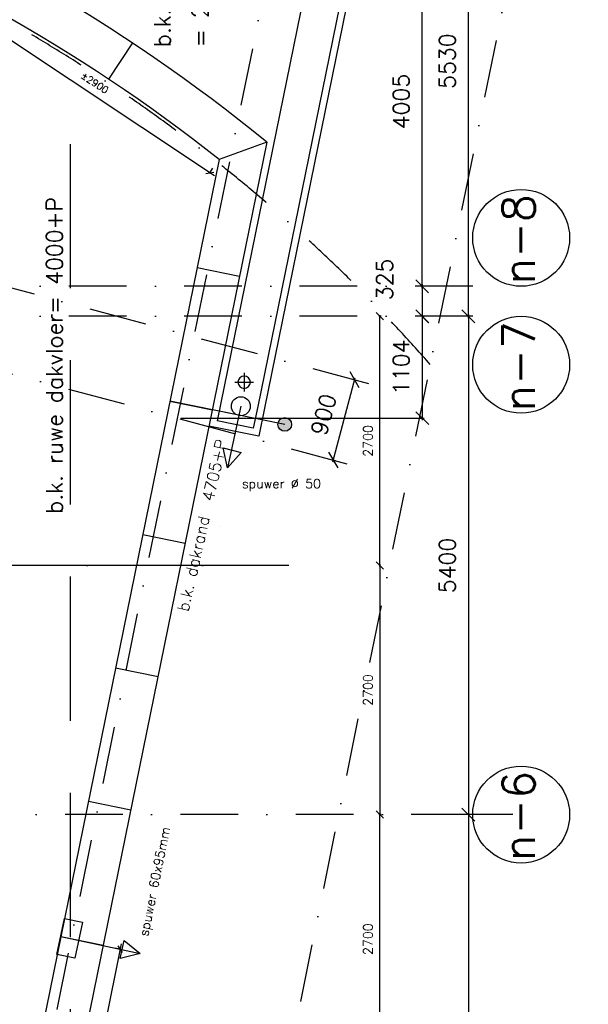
# Model space of a CAD drawing. Extents: x -171140 to 151546, y -8083 to 162438.
# Tile 93 of 96: x 49920 to 56080, y 80991 to 91661. Entities that reach past the tile are written whole.
import ezdxf
from ezdxf.enums import TextEntityAlignment as Align

# ---------------------------------------------------------------- set-up
doc = ezdxf.new("R2010")
doc.units = 0
doc.header["$LTSCALE"] = 50
doc.header["$MEASUREMENT"] = 0
doc.header["$PDMODE"] = 3
doc.header["$PDSIZE"] = 0.001
for name, pattern in [('DASHDOT', [25, 12.5, -6.25, 0, -6.25]), ('DD1', [2.66667, 1.66667, -0.5, 0, -0.5]), ('HIDDEN', [9.375, 6.25, -3.125]), ('HIDDEN2', [0.1875, 0.125, -0.0625]), ('STRAM_0WT$0$DASHDOT', [25, 12.5, -6.25, 0, -6.25])]:
    doc.linetypes.add(name, pattern=pattern)
doc.layers.get('0').update_dxf_attribs({"linetype": 'CONTINUOUS'})
doc.layers.get('DEFPOINTS').update_dxf_attribs({"linetype": 'CONTINUOUS'})
for name, color, linetype in [('_ARCHIEFKASTEN', 1, 'CONTINUOUS'), ('A--01A1_ACEER', 1, 'CONTINUOUS'), ('A--L21--', 3, 'CONTINUOUS'), ('A--L21A3_BUITENWAND', 3, 'CONTINUOUS'), ('A--L22A4_BINNENWAND', 4, 'CONTINUOUS'), ('A--L24AC1_TRAPPEN', 1, 'HIDDEN2'), ('A--L27-A2-_DAKEN', 2, 'CONTINUOUS'), ('A--L32--_F123-', 1, 'CONTINUOUS'), ('A--L52--', 7, 'CONTINUOUS'), ('A--L52--_F123-', 7, 'CONTINUOUS'), ('A--M$1A-_F123-', 1, 'CONTINUOUS'), ('A--M1$A-_F123-', 1, 'CONTINUOUS'), ('A--T$1A-25_TEKST', 2, 'CONTINUOUS'), ('A--T01A-25_TEKST', 2, 'CONTINUOUS'), ('A--T01A-35_TEKST', 3, 'CONTINUOUS'), ('STRAM_0WT$0$A--L$7A-_STRAM', 1, 'STRAM_0WT$0$DASHDOT'), ('STRAM_0WT$0$A--L$7A1-_STRA', 1, 'CONTINUOUS'), ('STRAM_0WT$0$A--L$7A3-_STRA', 3, 'CONTINUOUS'), ('STRAM_0WT$0$A--M$1A-_F123-', 1, 'CONTINUOUS'), ('STRAMIEN', 1, 'DD1'), ('X--LR---_CP', 7, 'CONTINUOUS')]:
    doc.layers.add(name, color=color, linetype=linetype)
doc.styles.add('ALFA-0_25', font='ROMANS')
doc.styles.add('B-01', font='SIMPLEX.SHX', dxfattribs={"width": 0.8, "height": 4.5})
doc.styles.add('HIEMSTRA', font='romans.shx')
doc.styles.add('STRAM_0WT$0$HIEMSTRA', font='romans.shx')
doc.dimstyles.new('BEILEN', dxfattribs={"dimscale": 40, "dimtxt": 2.5, "dimasz": 2, "dimexe": 0.3, "dimexo": 0.3, "dimgap": 2, "dimtad": 1, "dimdec": 0, "dimzin": 0, "dimtxsty": 'HIEMSTRA', "dimblk1": 'OBLIQUE', "dimblk2": 'OBLIQUE', "dimsah": 1, "dimcen": -0.09, "dimdle": 0.3, "dimse1": 1, "dimclrd": 2, "dimclre": 2, "dimclrt": 3, "dimazin": 3, "dimtfac": 1, "dimtdec": 4, "dimtofl": 0, "dimtmove": 0, "dimatfit": 3, "dimtvp": 625, "dimtolj": 1, "dimtzin": 0})
doc.dimstyles.new('STANDARD$0', dxfattribs={"dimscale": 50, "dimtxt": 2.5, "dimasz": 2, "dimexe": 2, "dimexo": 0, "dimgap": 2, "dimtad": 1, "dimdec": 0, "dimzin": 0, "dimtxsty": 'ALFA-0_25', "dimblk1": 'OBLIQUE', "dimblk2": 'OBLIQUE', "dimsah": 1, "dimcen": -3, "dimdle": 2, "dimclrd": 1, "dimclre": 1, "dimclrt": 2, "dimazin": 3, "dimtfac": 0.666667, "dimtofl": 0, "dimtmove": 0, "dimatfit": 3, "dimtvp": 0.833333, "dimtolj": 1, "dimtzin": 0})
doc.dimstyles.new('STRAM_0WT$0$STANDARD', dxfattribs={"dimscale": 70, "dimtxt": 2.5, "dimasz": 2, "dimexe": 0.3, "dimexo": 0.3, "dimgap": 2, "dimtad": 1, "dimdec": 0, "dimzin": 0, "dimtxsty": 'STRAM_0WT$0$HIEMSTRA', "dimblk1": 'STRAM_0WT$0$_OBLIQUE', "dimblk2": 'STRAM_0WT$0$_OBLIQUE', "dimsah": 1, "dimcen": -0.09, "dimdle": 0.3, "dimclrd": 1, "dimclre": 1, "dimclrt": 4, "dimazin": 3, "dimtfac": 1, "dimtdec": 4, "dimtix": 1, "dimtofl": 0, "dimtmove": 0, "dimatfit": 3, "dimtvp": 625, "dimtolj": 1, "dimtzin": 0})

# ---------------------------------------------------------------- blocks, each defined once
blk = doc.blocks.new('_OBLIQUE')
at = {"color": 0, "linetype": 'BYBLOCK'}
blk.add_line((-0.5, -0.5), (0.5, 0.5), dxfattribs=at)
blk = doc.blocks.new('*D63')
at = {"layer": 'A--M$1A-_F123-', "color": 2}
for p, q in [((53823, 85759), (53823, 83035)), ((53837, 83047), (53811, 83047))]:
    blk.add_line(p, q, dxfattribs=at)
at = {"layer": 'DEFPOINTS', "color": 0}
for p in [(53849, 85747), (53823, 83047), (53849, 83047)]:
    blk.add_point(p, dxfattribs=at)
at = {"layer": 'A--M$1A-_F123-', "color": 2, "xscale": 80, "yscale": 80, "zscale": 80}
for p, rotation in [((53823, 85747), 90), ((53823, 83047), 270)]:
    blk.add_blockref('_OBLIQUE', p, dxfattribs=dict(at, rotation=rotation))
at = {"layer": 'A--M$1A-_F123-', "color": 3, "insert": (53693, 84397), "char_height": 100, "attachment_point": 5, "rotation": 90, "style": 'HIEMSTRA'}
blk.add_mtext('\\A1;2700', dxfattribs=at)
blk = doc.blocks.new('*D64')
at = {"layer": 'A--M$1A-_F123-', "color": 2}
for p, q in [((53837, 83047), (53811, 83047)), ((53823, 80335), (53823, 83059))]:
    blk.add_line(p, q, dxfattribs=at)
at = {"layer": 'DEFPOINTS', "color": 0}
for p in [(53823, 83047), (53849, 83047), (53849, 80347)]:
    blk.add_point(p, dxfattribs=at)
at = {"layer": 'A--M$1A-_F123-', "color": 2, "xscale": 80, "yscale": 80, "zscale": 80}
for p, rotation in [((53823, 83047), 90), ((53823, 80347), 270)]:
    blk.add_blockref('_OBLIQUE', p, dxfattribs=dict(at, rotation=rotation))
at = {"layer": 'A--M$1A-_F123-', "color": 3, "insert": (53693, 81697), "char_height": 100, "attachment_point": 5, "rotation": 90, "style": 'HIEMSTRA'}
blk.add_mtext('\\A1;2700', dxfattribs=at)
blk = doc.blocks.new('*D65')
at = {"layer": 'A--M$1A-_F123-', "color": 2}
for p, q in [((53823, 85735), (53823, 88459)), ((53837, 88447), (53811, 88447))]:
    blk.add_line(p, q, dxfattribs=at)
at = {"layer": 'DEFPOINTS', "color": 0}
for p in [(53823, 88447), (53849, 88447), (53849, 85747)]:
    blk.add_point(p, dxfattribs=at)
at = {"layer": 'A--M$1A-_F123-', "color": 2, "xscale": 80, "yscale": 80, "zscale": 80}
for p, rotation in [((53823, 88447), 90), ((53823, 85747), 270)]:
    blk.add_blockref('_OBLIQUE', p, dxfattribs=dict(at, rotation=rotation))
at = {"layer": 'A--M$1A-_F123-', "color": 3, "insert": (53693, 87097), "char_height": 100, "attachment_point": 5, "rotation": 90, "style": 'HIEMSTRA'}
blk.add_mtext('\\A1;2700', dxfattribs=at)
blk = doc.blocks.new('STRAM_0WT$0$_OBLIQUE')
at = {"color": 0, "linetype": 'BYBLOCK'}
blk.add_line((-0.5, -0.5), (0.5, 0.5), dxfattribs=at)
blk = doc.blocks.new('*D1370')
at = {"color": 1, "linetype": 'BYBLOCK'}
for p, q in [((-21374, 56525), (-21475, 56525)), ((-21454, 56546), (-21454, 56200)), ((-21374, 56200), (-21475, 56200))]:
    blk.add_line(p, q, dxfattribs=at)
at = {"layer": 'DEFPOINTS', "color": 0, "linetype": 'BYBLOCK'}
for p in [(-21353, 56525), (-21454, 56200), (-21353, 56200)]:
    blk.add_point(p, dxfattribs=at)
at = {"color": 1, "linetype": 'BYBLOCK', "xscale": 140, "yscale": 140, "zscale": 140}
for p, rotation in [((-21454, 56525), 90), ((-21454, 56200), 270)]:
    blk.add_blockref('STRAM_0WT$0$_OBLIQUE', p, dxfattribs=dict(at, rotation=rotation))
at = {"color": 4, "linetype": 'BYBLOCK', "insert": (-21861, 56600), "char_height": 175, "attachment_point": 5, "rotation": 90, "style": 'STRAM_0WT$0$HIEMSTRA'}
blk.add_mtext('\\A1;325', dxfattribs=at)
blk = doc.blocks.new('*D1371')
at = {"color": 1, "linetype": 'BYBLOCK'}
for p, q in [((-20988, 56200), (-21038, 56200)), ((-21017, 56221), (-21017, 50779)), ((-20988, 50800), (-21038, 50800))]:
    blk.add_line(p, q, dxfattribs=at)
at = {"layer": 'DEFPOINTS', "color": 0, "linetype": 'BYBLOCK'}
for p in [(-20967, 56200), (-21017, 50800), (-20967, 50800)]:
    blk.add_point(p, dxfattribs=at)
at = {"color": 1, "linetype": 'BYBLOCK', "xscale": 140, "yscale": 140, "zscale": 140}
for p, rotation in [((-21017, 56200), 90), ((-21017, 50800), 270)]:
    blk.add_blockref('STRAM_0WT$0$_OBLIQUE', p, dxfattribs=dict(at, rotation=rotation))
at = {"color": 4, "linetype": 'BYBLOCK', "insert": (-21245, 53500), "char_height": 175, "attachment_point": 5, "rotation": 90, "style": 'STRAM_0WT$0$HIEMSTRA'}
blk.add_mtext('\\A1;5400', dxfattribs=at)
blk = doc.blocks.new('*D1372')
at = {"color": 1, "linetype": 'BYBLOCK'}
for p, q in [((-20537, 50800), (-21038, 50800)), ((-21017, 50821), (-21017, 45379)), ((-20810, 45400), (-21038, 45400))]:
    blk.add_line(p, q, dxfattribs=at)
at = {"layer": 'DEFPOINTS', "color": 0, "linetype": 'BYBLOCK'}
for p in [(-20516, 50800), (-21017, 45400), (-20789, 45400)]:
    blk.add_point(p, dxfattribs=at)
at = {"color": 1, "linetype": 'BYBLOCK', "xscale": 140, "yscale": 140, "zscale": 140}
for p, rotation in [((-21017, 50800), 90), ((-21017, 45400), 270)]:
    blk.add_blockref('STRAM_0WT$0$_OBLIQUE', p, dxfattribs=dict(at, rotation=rotation))
at = {"color": 4, "linetype": 'BYBLOCK', "insert": (-21245, 48100), "char_height": 175, "attachment_point": 5, "rotation": 90, "style": 'STRAM_0WT$0$HIEMSTRA'}
blk.add_mtext('\\A1;5400', dxfattribs=at)
blk = doc.blocks.new('*D1433')
at = {"layer": 'DEFPOINTS', "color": 0}
for p in [(-21148, 61730), (-20836, 61730), (-20736, 56200)]:
    blk.add_point(p, dxfattribs=at)
at = {"layer": 'STRAM_0WT$0$A--M$1A-_F123-', "color": 1}
for p, q in [((-21127, 61730), (-20815, 61730)), ((-20836, 56179), (-20836, 61751))]:
    blk.add_line(p, q, dxfattribs=at)
at = {"layer": 'STRAM_0WT$0$A--M$1A-_F123-', "color": 1, "xscale": 140, "yscale": 140, "zscale": 140}
for p, rotation in [((-20836, 61730), 90), ((-20836, 56200), 270)]:
    blk.add_blockref('STRAM_0WT$0$_OBLIQUE', p, dxfattribs=dict(at, rotation=rotation))
at = {"layer": 'STRAM_0WT$0$A--M$1A-_F123-', "color": 4, "insert": (-21064, 58965), "char_height": 175, "attachment_point": 5, "rotation": 90, "style": 'STRAM_0WT$0$HIEMSTRA'}
blk.add_mtext('\\A1;5530', dxfattribs=at)
blk = doc.blocks.new('*D1435')
at = {"color": 1, "linetype": 'BYBLOCK'}
blk.add_line((-21454, 56504), (-21454, 60551), dxfattribs=at)
at = {"layer": 'DEFPOINTS', "color": 0, "linetype": 'BYBLOCK'}
for p in [(-21454, 60530), (-21454, 60530), (-21454, 56525)]:
    blk.add_point(p, dxfattribs=at)
at = {"color": 1, "linetype": 'BYBLOCK', "xscale": 140, "yscale": 140, "zscale": 140}
for p, rotation in [((-21454, 60530), 90), ((-21454, 56525), 270)]:
    blk.add_blockref('STRAM_0WT$0$_OBLIQUE', p, dxfattribs=dict(at, rotation=rotation))
at = {"color": 4, "linetype": 'BYBLOCK', "insert": (-21681, 58527), "char_height": 175, "attachment_point": 5, "rotation": 90, "style": 'STRAM_0WT$0$HIEMSTRA'}
blk.add_mtext('\\A1;4005', dxfattribs=at)
blk = doc.blocks.new('*D1456')
at = {"layer": 'DEFPOINTS', "color": 0}
for p in [(-34830, 58000), (-39925, 56200), (-20789, 56200), (-26069, 55840), (-22023, 54568)]:
    blk.add_point(p, dxfattribs=at)
at = {"layer": 'STRAM_0WT$0$A--M$1A-_F123-', "color": 1}
blk.add_arc((-28112, 56200), 2075, 345, 360, dxfattribs=at)
at = {"layer": 'STRAM_0WT$0$A--M$1A-_F123-', "color": 1, "xscale": 140, "yscale": 140, "zscale": 140}
for p, rotation in [((-26037, 56200), 89.99998316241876), ((-26108, 55663), 254.9999999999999)]:
    blk.add_blockref('STRAM_0WT$0$_OBLIQUE', p, dxfattribs=dict(at, rotation=rotation))
at = {"layer": 'STRAM_0WT$0$A--M$1A-_F123-', "color": 4, "insert": (-26280, 55959), "char_height": 175, "attachment_point": 5, "rotation": 82.5, "style": 'STRAM_0WT$0$HIEMSTRA'}
blk.add_mtext('\\A1;15.00°', dxfattribs=at)
blk = doc.blocks.new('*D1475')
at = {"layer": 'DEFPOINTS', "color": 0}
for p in [(-22088, 55517), (-22068, 55512), (-22321, 54648)]:
    blk.add_point(p, dxfattribs=at)
at = {"layer": 'STRAM_0WT$0$A--M$1A-_F123-', "color": 1}
for p, q in [((-22306, 54623), (-22062, 55532)), ((-22067, 55512), (-22048, 55507)), ((-22300, 54643), (-22280, 54637))]:
    blk.add_line(p, q, dxfattribs=at)
at = {"layer": 'STRAM_0WT$0$A--M$1A-_F123-', "color": 1, "xscale": 140, "yscale": 140, "zscale": 140}
for p, rotation in [((-22068, 55512), 75.00000000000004), ((-22301, 54643), 255)]:
    blk.add_blockref('STRAM_0WT$0$_OBLIQUE', p, dxfattribs=dict(at, rotation=rotation))
at = {"layer": 'STRAM_0WT$0$A--M$1A-_F123-', "color": 4, "insert": (-22404, 55136), "char_height": 175, "attachment_point": 5, "rotation": 75, "style": 'STRAM_0WT$0$HIEMSTRA'}
blk.add_mtext('\\A1;900', dxfattribs=at)
blk = doc.blocks.new('*D1476')
at = {"layer": 'DEFPOINTS', "color": 0}
for p in [(-21342, 56200), (-23972, 55096), (-21336, 55096)]:
    blk.add_point(p, dxfattribs=at)
at = {"layer": 'STRAM_0WT$0$A--M$1A-_F123-', "color": 1}
for p, q in [((-21336, 56221), (-21336, 55075)), ((-21321, 56200), (-21315, 56200)), ((-23951, 55096), (-21315, 55096))]:
    blk.add_line(p, q, dxfattribs=at)
at = {"layer": 'STRAM_0WT$0$A--M$1A-_F123-', "color": 1, "xscale": 140, "yscale": 140, "zscale": 140}
for p, rotation in [((-21336, 56200), 90), ((-21336, 55096), 270)]:
    blk.add_blockref('STRAM_0WT$0$_OBLIQUE', p, dxfattribs=dict(at, rotation=rotation))
at = {"layer": 'STRAM_0WT$0$A--M$1A-_F123-', "color": 4, "insert": (-21564, 55648), "char_height": 175, "attachment_point": 5, "rotation": 90, "style": 'STRAM_0WT$0$HIEMSTRA'}
blk.add_mtext('\\A1;1104', dxfattribs=at)
blk = doc.blocks.new('S050003-')
at = {"layer": 'A--L52--_F123-', "color": 1, "linetype": 'CONTINUOUS'}
for points in [[(0, 0), (2, 0)], [(1, 1), (1, -1)]]:
    blk.add_lwpolyline(points, dxfattribs=at)
blk.add_lwpolyline([(0.33, 0, 1), (1.67, 0, 1)], format="xyb", close=True, dxfattribs=at)
blk = doc.blocks.new('*D560')
at = {"layer": 'A--M1$A-_F123-', "color": 1}
for p, q in [((51021, 81648), (50119, 77218)), ((51009, 81589), (50951, 81601)), ((50131, 77277), (50072, 77289))]:
    blk.add_line(p, q, dxfattribs=at)
at = {"layer": 'DEFPOINTS', "color": 0}
for p in [(51009, 81589), (50131, 77277), (50131, 77277)]:
    blk.add_point(p, dxfattribs=at)
at = {"layer": 'A--M1$A-_F123-', "color": 1, "xscale": 60, "yscale": 60, "zscale": 60}
for p, rotation in [((51009, 81589), 78.48629033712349), ((50131, 77277), 258.4862903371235)]:
    blk.add_blockref('_OBLIQUE', p, dxfattribs=dict(at, rotation=rotation))
at = {"layer": 'A--M1$A-_F123-', "color": 2, "insert": (50501, 79596), "char_height": 75, "attachment_point": 5, "rotation": 78.4863, "style": 'ALFA-0_25'}
blk.add_mtext('\\A1;±4400', dxfattribs=at)
blk = doc.blocks.new('DILATATIEVOEG')
at = {"layer": 'A--L21A3_BUITENWAND', "linetype": 'CONTINUOUS'}
h = blk.add_hatch(color=256, dxfattribs=at)
edge = h.paths.add_edge_path()
edge.add_arc((-800, 0), 75, 0, 360)
blk.add_line((-800, 0), (0, 0), dxfattribs=at)
blk.add_circle((-800, 0), 75, dxfattribs=at)
at = {"layer": 'X--LR---_CP', "linetype": 'CONTINUOUS'}
blk.add_point((0, 0), dxfattribs=at)
blk = doc.blocks.new('*D561')
at = {"layer": 'A--M1$A-_F123-', "color": 1}
for p, q in [((49566, 91608), (49599, 91658)), ((52030, 89969), (49516, 91642)), ((51980, 90002), (52013, 90052))]:
    blk.add_line(p, q, dxfattribs=at)
at = {"layer": 'DEFPOINTS', "color": 0}
for p in [(49566, 91609), (49566, 91608), (51980, 90002)]:
    blk.add_point(p, dxfattribs=at)
at = {"layer": 'A--M1$A-_F123-', "color": 1, "xscale": 60, "yscale": 60, "zscale": 60}
for p, rotation in [((49566, 91609), 146.3595797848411), ((51980, 90002), 326.3595797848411)]:
    blk.add_blockref('_OBLIQUE', p, dxfattribs=dict(at, rotation=rotation))
at = {"layer": 'A--M1$A-_F123-', "color": 2, "insert": (50734, 90977), "char_height": 75, "attachment_point": 5, "rotation": 326.3596, "style": 'ALFA-0_25'}
blk.add_mtext('\\A1;±2900', dxfattribs=at)
blk = doc.blocks.new('STRAM_0WT')
at = {"layer": 'STRAM_0WT$0$A--L$7A-_STRAM'}
for p, q in [((-19536.557, 64086.97), (-24443.109, 39999.999)), ((-22177.023, 63998.514), (-26990.45, 40368.709)), ((-34596.875, 58869.335), (-21789.762, 55437.68)), ((-34829.812, 58000.002), (-22022.7, 54568.347)), ((-20789.004, 56524.999), (-39925.329, 56525.003)), ((-20789.004, 56199.999), (-39925.329, 56200.005)), ((-20830.441, 50799.999), (-39925.329, 50800.004))]:
    blk.add_line(p, q, dxfattribs=at)
blk.add_arc((-34634.779, 43899.561), 17830, 41.3470109, 90.0000931, dxfattribs=at)
at = {"layer": 'STRAM_0WT$0$A--L$7A1-_STRA'}
for centre in [(-20264.005, 57049.999), (-20264.006, 55674.999), (-20264.007, 50800)]:
    blk.add_circle(centre, 525, dxfattribs=at)
at = {"layer": 'STRAM_0WT$0$A--L$7A3-_STRA', "style": 'STRAM_0WT$0$HIEMSTRA'}
for s, p in [('n-8', (-20116.557, 56546.13)), ('n-7', (-20116.558, 55171.13)), ('n-6', (-20116.559, 50296.131))]:
    blk.add_text(s, height=350, rotation=90, dxfattribs=at).set_placement(p)
at = {"layer": 'STRAM_0WT$0$A--M$1A-_F123-'}
for base, p1, p2, override, picture, middle in [((-20836.185, 61729.831), (-20735.894, 56199.999), (-21147.571, 61729.831), {"dimse1": 1}, '*D1433', (-21063.685, 58964.915)), ((-21336.185, 55095.631), (-21342.434, 56200), (-23972.22, 55095.631), {"dimcen": -0.09}, '*D1476', (-21563.685, 55647.815))]:
    dim = blk.add_linear_dim(base=base, p1=p1, p2=p2, angle=90, dimstyle='STRAM_0WT$0$STANDARD', override=override, dxfattribs=at)
    dim.commit()
    dim.dimension.update_dxf_attribs({"geometry": picture, "text_midpoint": middle})
dim = blk.add_linear_dim(base=(-21336.185, 60529.831), p1=(-21336.185, 56524.999), p2=(-21336.185, 60529.831), angle=90, dimstyle='STRAM_0WT$0$STANDARD', dxfattribs=at)
dim.commit()
dim.dimension.update_dxf_attribs({"geometry": '*D1435', "text_midpoint": (-21563.685, 58527.415), "insert": (117.56, 0)})
dim = blk.add_angular_dim_2l(base=(-26068.592, 55839.672), line1=((-34829.812, 58000.002), (-22022.7, 54568.347)), line2=((-20789.004, 56199.999), (-39925.329, 56200.005)), dimstyle='STRAM_0WT$0$STANDARD', override={"dimdec": 2, "dimadec": 2}, dxfattribs=at)
dim.commit()
dim.dimension.update_dxf_attribs({"geometry": '*D1456', "text_midpoint": (-26280.373, 55958.847)})
at = {"layer": 'STRAM_0WT$0$A--M$1A-_F123-', "linetype": 'CONTINUOUS'}
dim = blk.add_linear_dim(base=(-21336.185, 56199.999), p1=(-21235.894, 56524.999), p2=(-21235.894, 56199.999), angle=90, dimstyle='STRAM_0WT$0$STANDARD', dxfattribs=at)
dim.commit()
dim.dimension.update_dxf_attribs({"geometry": '*D1370', "text_midpoint": (-21743.212, 56600.001), "dimtype": 128, "insert": (117.56, 0)})
for base, p1, p2, picture, middle in [((-20836.185, 50799.999), (-20786.04, 56199.999), (-20786.185, 50799.999), '*D1371', (-21063.685, 53499.999)), ((-20836.185, 45399.999), (-20334.73, 50799.999), (-20607.846, 45399.999), '*D1372', (-21063.685, 48099.999))]:
    dim = blk.add_linear_dim(base=base, p1=p1, p2=p2, angle=90, dimstyle='STRAM_0WT$0$STANDARD', dxfattribs=at)
    dim.commit()
    dim.dimension.update_dxf_attribs({"geometry": picture, "text_midpoint": middle, "insert": (181.162, 0)})
at = {"layer": 'STRAM_0WT$0$A--M$1A-_F123-'}
dim = blk.add_aligned_dim(p1=(-22320.517, 54648.146), p2=(-22087.579, 55517.48), distance=-20.485, dimstyle='STRAM_0WT$0$STANDARD', override={"dimcen": -0.09}, dxfattribs=at)
dim.commit()
dim.dimension.update_dxf_attribs({"geometry": '*D1475', "text_midpoint": (-22404.009, 55136.392)})

msp = doc.modelspace()

# ---------------------------------------------------------------- linework, layer by layer
at = {"layer": '_ARCHIEFKASTEN'}
for points in [[(53844.8, 93691.7), (52574, 87452.8)], [(53753, 93616.7), (52500.5, 87467.7)], [(53263.3, 93216.6), (52061.1, 87314.9)]]:
    msp.add_lwpolyline(points, dxfattribs=at)
at = {"layer": 'A--01A1_ACEER', "linetype": 'CONTINUOUS'}
msp.add_line((52836.9, 85746.9), (46610.4, 85746.9), dxfattribs=at)
at = {"layer": 'A--L21--', "color": 1, "linetype": 'HIDDEN', "ltscale": 5}
msp.add_lwpolyline([(41433.5, 92734.3), (50467, 90313.8), (50467, 45692.5)], dxfattribs=at)
at = {"layer": 'A--L21--', "color": 1}
for points in [[(52574, 87452.8), (52511.5, 87146.4), (51969.2, 87257.1)], [(52500.5, 87467.7), (52449.1, 87235.7), (52061.1, 87314.9)]]:
    msp.add_lwpolyline(points, dxfattribs=at)
at = {"layer": 'A--L21A3_BUITENWAND', "linetype": 'CONTINUOUS'}
msp.add_line((52330.9, 87369.1), (51547, 87528.8), dxfattribs=at)
at = {"layer": 'A--L22A4_BINNENWAND', "linetype": 'CONTINUOUS'}
for p, q in [((52597.8, 90332.7), (49946.7, 77317.7)), ((52080.2, 90146.2), (49486.1, 77411.6))]:
    msp.add_line(p, q, dxfattribs=at)
for radius, start, end in [(18335, 50.68963, 88.75951), (17865, 51.59525, 88.75168)]:
    msp.add_arc((40982.2, 76146.4), radius, start, end, dxfattribs=at)
at = {"layer": 'A--L27-A2-_DAKEN'}
for p, q in [((52316, 87472.2), (52171.1, 86804.2)), ((50364.4, 81726.8), (51225, 81542.9))]:
    msp.add_line(p, q, dxfattribs=at)
for points in [[(52171.1, 86804.2), (52171.1, 86804.2), (52125, 87023), (52318.5, 86972.4)], [(50601.8, 81880.6), (50518.2, 81489.4), (50322.6, 81531.2), (50406.2, 81922.4)], [(51225, 81542.9), (51225, 81542.9), (51008.5, 81486.9), (51050.3, 81682.5)]]:
    msp.add_lwpolyline(points, close=True, dxfattribs=at)
msp.add_circle((52316, 87472.2), 102.6, dxfattribs=at)
at = {"layer": 'A--L32--_F123-', "color": 1}
for p, q in [((51141.1, 91409.7), (50880.7, 91018.5)), ((52597.8, 90332.7), (52080.2, 90146.2)), ((52597.8, 90332.7), (52080.2, 90146.2)), ((51841.4, 88974.1), (52302, 88880.3)), ((51547, 87528.8), (52007.6, 87435)), ((51252.6, 86083.5), (51713.1, 85989.7)), ((50958.2, 84638.1), (51418.7, 84544.3)), ((50663.8, 83192.8), (51124.3, 83099)), ((50365.1, 81726.7), (50825.7, 81632.8))]:
    msp.add_line(p, q, dxfattribs=at)
at = {"layer": 'STRAMIEN', "color": 40, "linetype": 'DASHDOT'}
msp.add_line((52836.9, 85746.9), (46610.4, 85746.9), dxfattribs=at)
at = {"layer": 'X--LR---_CP', "linetype": 'CONTINUOUS'}
msp.add_point((52084.3, 86163.6), dxfattribs=at)

# ---------------------------------------------------------------- block references
at = {"layer": 'A--L21--', "linetype": 'CONTINUOUS', "rotation": 168.4862903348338}
msp.add_blockref('DILATATIEVOEG', (52007.6, 87435), dxfattribs=at)
at = {"layer": 'A--L24AC1_TRAPPEN'}
msp.add_blockref('STRAM_0WT', (75617, 32246.9), dxfattribs=at)
at = {"layer": 'A--L52--', "xscale": 100, "yscale": 100, "zscale": 100}
msp.add_blockref('S050003-', (52251.9, 87732.5), dxfattribs=at)

# ---------------------------------------------------------------- texts
at = {"layer": 'A--T$1A-25_TEKST', "style": 'B-01'}
msp.add_text('spuwer %%C 50', height=100, dxfattribs=at).set_placement((52327.1, 86583.6))
msp.add_text('spuwer 60x95mm', height=100, rotation=78.48629, dxfattribs=at).set_placement((51310.2, 81721.8))
at = {"layer": 'A--T01A-25_TEKST', "style": 'HIEMSTRA'}
msp.add_text('b.k. dakrand  4705+P', height=125, rotation=77.25377, dxfattribs=at).set_placement((52167.9, 87097.7), align=Align.RIGHT)
at = {"layer": 'A--T01A-35_TEKST', "style": 'HIEMSTRA'}
for s, p in [('b.k. balklaag', (51552.6, 91363.3)), ('= 2900+P', (51960.6, 91363.3)), ('b.k. ruwe dakvloer= 4000+P', (50383.6, 86305.4))]:
    msp.add_text(s, height=175, rotation=90, dxfattribs=at).set_placement(p)

# ---------------------------------------------------------------- dimensions: what is measured, and where the dimension line sits
at = {"layer": 'A--M$1A-_F123-'}
for base, p1, p2, picture, middle in [((53823.5, 88446.9), (53849, 85746.9), (53849, 88446.9), '*D65', (53693.5, 87096.9)), ((53823.5, 83046.9), (53849, 85746.9), (53849, 83046.9), '*D63', (53693.5, 84396.9)), ((53823.5, 83046.9), (53849, 80346.9), (53849, 83046.9), '*D64', (53693.5, 81696.9))]:
    dim = msp.add_linear_dim(base=base, p1=p1, p2=p2, angle=90, dimstyle='BEILEN', override={"dimtxsty": 'HIEMSTRA'}, dxfattribs=at)
    dim.commit()
    dim.dimension.update_dxf_attribs({"geometry": picture, "text_midpoint": middle})
at = {"layer": 'A--M1$A-_F123-'}
for base, p1, p2, angle, picture, middle in [((49565.6, 91608.5), (51980.2, 90001.7), (49565.6, 91608.4), 146.35958, '*D561', (50734, 90977)), ((50131, 77277.2), (51009.3, 81589), (50131, 77277.2), 258.48629, '*D560', (50501.1, 79596.3))]:
    dim = msp.add_linear_dim(base=base, p1=p1, p2=p2, angle=angle, text='±<>', dimstyle='STANDARD$0', override={"dimscale": 30, "dimblk1": 'OBLIQUE', "dimblk2": 'OBLIQUE'}, dxfattribs=at)
    dim.commit()
    dim.dimension.update_dxf_attribs({"geometry": picture, "text_midpoint": middle, "dimtype": 161})

doc.saveas('drawing.dxf')
